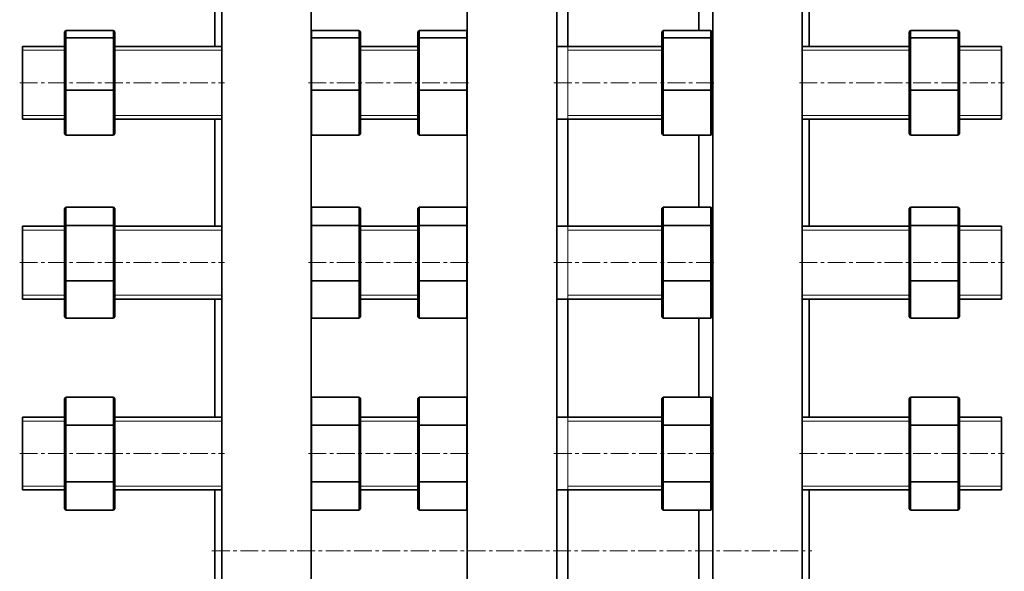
# Model space of a CAD drawing. Header units: millimetres. Extents: x -733 to 1817, y 1 to 1652.
# Tile 3 of 5: x -709 to -5, y 873 to 1267. Entities that reach past the tile are written whole.
import ezdxf

# ---------------------------------------------------------------- set-up
doc = ezdxf.new("R2010")
doc.units = ezdxf.units.MM
doc.linetypes.add('CENTERX2', pattern=[20.32, 12.7, -2.54, 2.54, -2.54])
doc.layers.add('NOTE', color=7, linetype='Continuous')

msp = doc.modelspace()

# ---------------------------------------------------------------- linework, layer by layer
at = {"color": 7, "linetype": 'Continuous', "lineweight": 35}
for p, q in [((-565, 887.2), (-565, 1652.2)), ((-501, 887.2), (-501, 1652.2)), ((-389.5, 887.2), (-389.5, 1652.2)), ((-325.5, 887.2), (-325.5, 1652.2)), ((-214, 887.2), (-214, 1652.2)), ((-150, 887.2), (-150, 1652.2)), ((-570, 1247.89), (-570, 1311.62)), ((-317.5, 1247.89), (-317.5, 1311.62)), ((-145, 1247.89), (-145, 1311.62)), ((-224, 1259.23), (-224, 1301.38)), ((-677.5, 1258.17), (-676.5, 1259.23)), ((-677.5, 1253.04), (-677.5, 1258.17)), ((-677.5, 1253.04), (-676.5, 1253.96)), ((-676.5, 1259.23), (-676.5, 1253.96)), ((-642.5, 1259.23), (-676.5, 1259.23)), ((-676.5, 1253.96), (-676.5, 1216.62)), ((-642.5, 1253.96), (-676.5, 1253.96)), ((-642.5, 1253.96), (-642.5, 1259.23)), ((-641.5, 1258.17), (-642.5, 1259.23)), ((-642.5, 1216.62), (-642.5, 1253.96)), ((-642.5, 1253.96), (-641.5, 1253.04)), ((-641.5, 1258.17), (-641.5, 1253.04)), ((-501, 1259.05), (-500.83, 1259.23)), ((-501, 1253.8), (-500.83, 1253.96)), ((-500.83, 1259.23), (-500.83, 1253.96)), ((-466.83, 1259.23), (-500.83, 1259.23)), ((-500.83, 1253.96), (-500.83, 1216.62)), ((-466.83, 1253.96), (-500.83, 1253.96)), ((-466.83, 1253.96), (-466.83, 1259.23)), ((-465.83, 1258.17), (-466.83, 1259.23)), ((-466.83, 1216.62), (-466.83, 1253.96)), ((-466.83, 1253.96), (-465.83, 1253.04)), ((-465.83, 1258.17), (-465.83, 1253.04)), ((-424.78, 1258.17), (-423.78, 1259.23)), ((-424.78, 1253.04), (-424.78, 1258.17)), ((-424.78, 1253.04), (-423.78, 1253.96)), ((-423.78, 1259.23), (-423.78, 1253.96)), ((-389.78, 1259.23), (-423.78, 1259.23)), ((-423.78, 1253.96), (-423.78, 1216.62)), ((-389.78, 1253.96), (-423.78, 1253.96)), ((-389.78, 1253.96), (-389.78, 1259.23)), ((-389.5, 1258.93), (-389.78, 1259.23)), ((-389.78, 1216.62), (-389.78, 1253.96)), ((-389.78, 1253.96), (-389.5, 1253.7)), ((-250.4, 1258.17), (-249.4, 1259.23)), ((-250.4, 1253.04), (-250.4, 1258.17)), ((-250.4, 1253.04), (-249.4, 1253.96)), ((-249.4, 1259.23), (-249.4, 1253.96)), ((-215.4, 1259.23), (-249.4, 1259.23)), ((-249.4, 1253.96), (-249.4, 1216.62)), ((-215.4, 1253.96), (-249.4, 1253.96)), ((-215.4, 1253.96), (-215.4, 1259.23)), ((-214.4, 1258.17), (-215.4, 1259.23)), ((-215.4, 1216.62), (-215.4, 1253.96)), ((-215.4, 1253.96), (-214.4, 1253.04)), ((-214.4, 1258.17), (-214.4, 1253.04)), ((-73.5, 1258.17), (-72.5, 1259.23)), ((-73.5, 1253.04), (-73.5, 1258.17)), ((-73.5, 1253.04), (-72.5, 1253.96)), ((-72.5, 1259.23), (-72.5, 1253.96)), ((-38.5, 1259.23), (-72.5, 1259.23)), ((-72.5, 1253.96), (-72.5, 1216.62)), ((-38.5, 1253.96), (-72.5, 1253.96)), ((-38.5, 1253.96), (-38.5, 1259.23)), ((-37.5, 1258.17), (-38.5, 1259.23)), ((-38.5, 1216.62), (-38.5, 1253.96)), ((-38.5, 1253.96), (-37.5, 1253.04)), ((-37.5, 1258.17), (-37.5, 1253.04)), ((-677.5, 1247.89), (-707.5, 1247.89)), ((-707.5, 1200.28), (-707.5, 1247.89)), ((-677.5, 1216.77), (-677.5, 1253.04)), ((-641.5, 1253.04), (-641.5, 1216.77)), ((-565, 1247.89), (-641.5, 1247.89)), ((-465.83, 1253.04), (-465.83, 1216.77)), ((-424.78, 1247.89), (-465.83, 1247.89)), ((-424.78, 1216.77), (-424.78, 1253.04)), ((-250.4, 1247.89), (-325.5, 1247.89)), ((-250.4, 1216.77), (-250.4, 1253.04)), ((-214.4, 1253.04), (-214.4, 1216.77)), ((-214, 1247.89), (-214.4, 1247.89)), ((-73.5, 1247.89), (-150, 1247.89)), ((-73.5, 1216.77), (-73.5, 1253.04)), ((-37.5, 1253.04), (-37.5, 1216.77)), ((-7.5, 1247.89), (-37.5, 1247.89)), ((-7.5, 1200.28), (-7.5, 1247.89)), ((-677.5, 1185.62), (-677.5, 1216.77)), ((-677.5, 1216.77), (-676.5, 1216.62)), ((-676.5, 1216.62), (-676.5, 1184.56)), ((-642.5, 1216.62), (-676.5, 1216.62)), ((-642.5, 1216.62), (-641.5, 1216.77)), ((-642.5, 1184.56), (-642.5, 1216.62)), ((-641.5, 1216.77), (-641.5, 1185.62)), ((-501, 1216.64), (-500.83, 1216.62)), ((-500.83, 1216.62), (-500.83, 1184.56)), ((-466.83, 1216.62), (-500.83, 1216.62)), ((-466.83, 1216.62), (-465.83, 1216.77)), ((-466.83, 1184.56), (-466.83, 1216.62)), ((-465.83, 1216.77), (-465.83, 1185.62)), ((-424.78, 1216.77), (-423.78, 1216.62)), ((-424.78, 1185.62), (-424.78, 1216.77)), ((-389.78, 1216.62), (-423.78, 1216.62)), ((-423.78, 1216.62), (-423.78, 1184.56)), ((-389.78, 1216.62), (-389.5, 1216.66)), ((-389.78, 1184.56), (-389.78, 1216.62)), ((-250.4, 1216.77), (-249.4, 1216.62)), ((-250.4, 1185.62), (-250.4, 1216.77)), ((-249.4, 1216.62), (-249.4, 1184.56)), ((-215.4, 1216.62), (-249.4, 1216.62)), ((-215.4, 1216.62), (-214.4, 1216.77)), ((-215.4, 1184.56), (-215.4, 1216.62)), ((-214.4, 1216.77), (-214.4, 1185.62)), ((-73.5, 1216.77), (-72.5, 1216.62)), ((-73.5, 1185.62), (-73.5, 1216.77)), ((-72.5, 1216.62), (-72.5, 1184.56)), ((-38.5, 1216.62), (-72.5, 1216.62)), ((-38.5, 1216.62), (-37.5, 1216.77)), ((-38.5, 1184.56), (-38.5, 1216.62)), ((-37.5, 1216.77), (-37.5, 1185.62)), ((-707.5, 1195.89), (-707.5, 1200.28)), ((-7.5, 1195.89), (-7.5, 1200.28)), ((-707.5, 1195.89), (-677.5, 1195.89)), ((-641.5, 1195.89), (-565, 1195.89)), ((-570, 1119.3), (-570, 1195.89)), ((-465.83, 1195.89), (-424.78, 1195.89)), ((-325.5, 1195.89), (-250.4, 1195.89)), ((-317.5, 1119.3), (-317.5, 1195.89)), ((-214.4, 1195.89), (-214, 1195.89)), ((-150, 1195.89), (-73.5, 1195.89)), ((-145, 1119.3), (-145, 1195.89)), ((-37.5, 1195.89), (-7.5, 1195.89)), ((-676.5, 1184.56), (-677.5, 1185.62)), ((-642.5, 1184.56), (-676.5, 1184.56)), ((-642.5, 1184.56), (-641.5, 1185.62)), ((-500.83, 1184.56), (-501, 1184.74)), ((-466.83, 1184.56), (-500.83, 1184.56)), ((-466.83, 1184.56), (-465.83, 1185.62)), ((-423.78, 1184.56), (-424.78, 1185.62)), ((-389.78, 1184.56), (-423.78, 1184.56)), ((-389.78, 1184.56), (-389.5, 1184.86)), ((-249.4, 1184.56), (-250.4, 1185.62)), ((-215.4, 1184.56), (-249.4, 1184.56)), ((-224, 1132.94), (-224, 1184.56)), ((-215.4, 1184.56), (-214.4, 1185.62)), ((-72.5, 1184.56), (-73.5, 1185.62)), ((-38.5, 1184.56), (-72.5, 1184.56)), ((-38.5, 1184.56), (-37.5, 1185.62)), ((-677.5, 1131.81), (-676.5, 1132.94)), ((-677.5, 1119.19), (-677.5, 1131.81)), ((-676.5, 1132.94), (-676.5, 1119.95)), ((-642.5, 1132.94), (-676.5, 1132.94)), ((-642.5, 1119.95), (-642.5, 1132.94)), ((-641.5, 1131.81), (-642.5, 1132.94)), ((-641.5, 1131.81), (-641.5, 1119.19)), ((-501, 1132.75), (-500.83, 1132.94)), ((-500.83, 1132.94), (-500.83, 1119.95)), ((-466.83, 1132.94), (-500.83, 1132.94)), ((-466.83, 1119.95), (-466.83, 1132.94)), ((-465.83, 1131.81), (-466.83, 1132.94)), ((-465.83, 1131.81), (-465.83, 1119.19)), ((-424.78, 1131.81), (-423.78, 1132.94)), ((-424.78, 1119.19), (-424.78, 1131.81)), ((-423.78, 1132.94), (-423.78, 1119.95)), ((-389.78, 1132.94), (-423.78, 1132.94)), ((-389.78, 1119.95), (-389.78, 1132.94)), ((-389.5, 1132.62), (-389.78, 1132.94)), ((-250.4, 1131.81), (-249.4, 1132.94)), ((-250.4, 1119.19), (-250.4, 1131.81)), ((-249.4, 1132.94), (-249.4, 1119.95)), ((-215.4, 1132.94), (-249.4, 1132.94)), ((-215.4, 1119.95), (-215.4, 1132.94)), ((-214.4, 1131.81), (-215.4, 1132.94)), ((-214.4, 1131.81), (-214.4, 1119.19)), ((-73.5, 1131.81), (-72.5, 1132.94)), ((-73.5, 1119.19), (-73.5, 1131.81)), ((-72.5, 1132.94), (-72.5, 1119.95)), ((-38.5, 1132.94), (-72.5, 1132.94)), ((-38.5, 1119.95), (-38.5, 1132.94)), ((-37.5, 1131.81), (-38.5, 1132.94)), ((-37.5, 1131.81), (-37.5, 1119.19)), ((-677.5, 1119.19), (-676.5, 1119.95)), ((-676.5, 1119.95), (-676.5, 1080.31)), ((-642.5, 1119.95), (-676.5, 1119.95)), ((-642.5, 1080.31), (-642.5, 1119.95)), ((-642.5, 1119.95), (-641.5, 1119.19)), ((-501, 1119.82), (-500.83, 1119.95)), ((-500.83, 1119.95), (-500.83, 1080.31)), ((-466.83, 1119.95), (-500.83, 1119.95)), ((-466.83, 1080.31), (-466.83, 1119.95)), ((-466.83, 1119.95), (-465.83, 1119.19)), ((-424.78, 1119.19), (-423.78, 1119.95)), ((-423.78, 1119.95), (-423.78, 1080.31)), ((-389.78, 1119.95), (-423.78, 1119.95)), ((-389.78, 1080.31), (-389.78, 1119.95)), ((-389.78, 1119.95), (-389.5, 1119.74)), ((-250.4, 1119.19), (-249.4, 1119.95)), ((-249.4, 1119.95), (-249.4, 1080.31)), ((-215.4, 1119.95), (-249.4, 1119.95)), ((-215.4, 1080.31), (-215.4, 1119.95)), ((-215.4, 1119.95), (-214.4, 1119.19)), ((-73.5, 1119.19), (-72.5, 1119.95)), ((-72.5, 1119.95), (-72.5, 1080.31)), ((-38.5, 1119.95), (-72.5, 1119.95)), ((-38.5, 1080.31), (-38.5, 1119.95)), ((-38.5, 1119.95), (-37.5, 1119.19)), ((-677.5, 1119.3), (-707.5, 1119.3)), ((-707.5, 1069.28), (-707.5, 1119.3)), ((-677.5, 1080.69), (-677.5, 1119.19)), ((-565, 1119.3), (-641.5, 1119.3)), ((-641.5, 1119.19), (-641.5, 1080.69)), ((-424.78, 1119.3), (-465.83, 1119.3)), ((-465.83, 1119.19), (-465.83, 1080.69)), ((-424.78, 1080.69), (-424.78, 1119.19)), ((-250.4, 1119.3), (-325.5, 1119.3)), ((-250.4, 1080.69), (-250.4, 1119.19)), ((-214, 1119.3), (-214.4, 1119.3)), ((-214.4, 1119.19), (-214.4, 1080.69)), ((-73.5, 1119.3), (-150, 1119.3)), ((-73.5, 1080.69), (-73.5, 1119.19)), ((-7.5, 1119.3), (-37.5, 1119.3)), ((-37.5, 1119.19), (-37.5, 1080.69)), ((-7.5, 1069.28), (-7.5, 1119.3)), ((-677.5, 1054.8), (-677.5, 1080.69)), ((-677.5, 1080.69), (-676.5, 1080.31)), ((-676.5, 1080.31), (-676.5, 1053.67)), ((-642.5, 1080.31), (-676.5, 1080.31)), ((-642.5, 1080.31), (-641.5, 1080.69)), ((-642.5, 1053.67), (-642.5, 1080.31)), ((-641.5, 1080.69), (-641.5, 1054.8)), ((-501, 1080.38), (-500.83, 1080.31)), ((-500.83, 1080.31), (-500.83, 1053.67)), ((-466.83, 1080.31), (-500.83, 1080.31)), ((-466.83, 1080.31), (-465.83, 1080.69)), ((-466.83, 1053.67), (-466.83, 1080.31)), ((-465.83, 1080.69), (-465.83, 1054.8)), ((-424.78, 1080.69), (-423.78, 1080.31)), ((-424.78, 1054.8), (-424.78, 1080.69)), ((-389.78, 1080.31), (-423.78, 1080.31)), ((-423.78, 1080.31), (-423.78, 1053.67)), ((-389.78, 1080.31), (-389.5, 1080.42)), ((-389.78, 1053.67), (-389.78, 1080.31)), ((-250.4, 1054.8), (-250.4, 1080.69)), ((-250.4, 1080.69), (-249.4, 1080.31)), ((-249.4, 1080.31), (-249.4, 1053.67)), ((-215.4, 1080.31), (-249.4, 1080.31)), ((-215.4, 1080.31), (-214.4, 1080.69)), ((-215.4, 1053.67), (-215.4, 1080.31)), ((-214.4, 1080.69), (-214.4, 1054.8)), ((-73.5, 1080.69), (-72.5, 1080.31)), ((-73.5, 1054.8), (-73.5, 1080.69)), ((-38.5, 1080.31), (-72.5, 1080.31)), ((-72.5, 1080.31), (-72.5, 1053.67)), ((-38.5, 1080.31), (-37.5, 1080.69)), ((-38.5, 1053.67), (-38.5, 1080.31)), ((-37.5, 1080.69), (-37.5, 1054.8)), ((-707.5, 1067.3), (-707.5, 1069.28)), ((-707.5, 1067.3), (-677.5, 1067.3)), ((-641.5, 1067.3), (-565, 1067.3)), ((-570, 982.79), (-570, 1067.3)), ((-465.83, 1067.3), (-424.78, 1067.3)), ((-325.5, 1067.3), (-250.4, 1067.3)), ((-317.5, 982.79), (-317.5, 1067.3)), ((-214.4, 1067.3), (-214, 1067.3)), ((-150, 1067.3), (-73.5, 1067.3)), ((-145, 982.79), (-145, 1067.3)), ((-37.5, 1067.3), (-7.5, 1067.3)), ((-7.5, 1067.3), (-7.5, 1069.28)), ((-676.5, 1053.67), (-677.5, 1054.8)), ((-642.5, 1053.67), (-676.5, 1053.67)), ((-642.5, 1053.67), (-641.5, 1054.8)), ((-500.83, 1053.67), (-501, 1053.86)), ((-466.83, 1053.67), (-500.83, 1053.67)), ((-466.83, 1053.67), (-465.83, 1054.8)), ((-423.78, 1053.67), (-424.78, 1054.8)), ((-389.78, 1053.67), (-423.78, 1053.67)), ((-389.78, 1053.67), (-389.5, 1053.99)), ((-249.4, 1053.67), (-250.4, 1054.8)), ((-215.4, 1053.67), (-249.4, 1053.67)), ((-224, 997.21), (-224, 1053.67)), ((-215.4, 1053.67), (-214.4, 1054.8)), ((-72.5, 1053.67), (-73.5, 1054.8)), ((-38.5, 1053.67), (-72.5, 1053.67)), ((-38.5, 1053.67), (-37.5, 1054.8)), ((-677.5, 996.05), (-676.5, 997.21)), ((-677.5, 976.42), (-677.5, 996.05)), ((-676.5, 997.21), (-676.5, 977)), ((-642.5, 997.21), (-676.5, 997.21)), ((-642.5, 977), (-642.5, 997.21)), ((-641.5, 996.05), (-642.5, 997.21)), ((-641.5, 996.05), (-641.5, 976.42)), ((-501, 997.02), (-500.83, 997.21)), ((-500.83, 997.21), (-500.83, 977)), ((-466.83, 997.21), (-500.83, 997.21)), ((-466.83, 977), (-466.83, 997.21)), ((-465.83, 996.05), (-466.83, 997.21)), ((-465.83, 996.05), (-465.83, 976.42)), ((-424.78, 996.05), (-423.78, 997.21)), ((-424.78, 976.42), (-424.78, 996.05)), ((-423.78, 997.21), (-423.78, 977)), ((-389.78, 997.21), (-423.78, 997.21)), ((-389.78, 977), (-389.78, 997.21)), ((-389.5, 996.88), (-389.78, 997.21)), ((-250.4, 996.05), (-249.4, 997.21)), ((-250.4, 976.42), (-250.4, 996.05)), ((-249.4, 997.21), (-249.4, 977)), ((-215.4, 997.21), (-249.4, 997.21)), ((-215.4, 977), (-215.4, 997.21)), ((-214.4, 996.05), (-215.4, 997.21)), ((-214.4, 996.05), (-214.4, 976.42)), ((-73.5, 996.05), (-72.5, 997.21)), ((-73.5, 976.42), (-73.5, 996.05)), ((-72.5, 997.21), (-72.5, 977)), ((-38.5, 997.21), (-72.5, 997.21)), ((-38.5, 977), (-38.5, 997.21)), ((-37.5, 996.05), (-38.5, 997.21)), ((-37.5, 996.05), (-37.5, 976.42)), ((-677.5, 982.79), (-707.5, 982.79)), ((-707.5, 931.29), (-707.5, 982.79)), ((-565, 982.79), (-641.5, 982.79)), ((-424.78, 982.79), (-465.83, 982.79)), ((-250.4, 982.79), (-325.5, 982.79)), ((-214, 982.79), (-214.4, 982.79)), ((-73.5, 982.79), (-150, 982.79)), ((-7.5, 982.79), (-37.5, 982.79)), ((-7.5, 931.29), (-7.5, 982.79)), ((-677.5, 976.42), (-676.5, 977)), ((-677.5, 937.16), (-677.5, 976.42)), ((-676.5, 977), (-676.5, 936.59)), ((-642.5, 977), (-676.5, 977)), ((-642.5, 936.59), (-642.5, 977)), ((-642.5, 977), (-641.5, 976.42)), ((-641.5, 976.42), (-641.5, 937.16)), ((-501, 976.91), (-500.83, 977)), ((-466.83, 977), (-500.83, 977)), ((-500.83, 977), (-500.83, 936.59)), ((-466.83, 936.59), (-466.83, 977)), ((-466.83, 977), (-465.83, 976.42)), ((-465.83, 976.42), (-465.83, 937.16)), ((-424.78, 976.42), (-423.78, 977)), ((-424.78, 937.16), (-424.78, 976.42)), ((-389.78, 977), (-423.78, 977)), ((-423.78, 977), (-423.78, 936.59)), ((-389.78, 936.59), (-389.78, 977)), ((-389.78, 977), (-389.5, 976.84)), ((-250.4, 976.42), (-249.4, 977)), ((-250.4, 937.16), (-250.4, 976.42)), ((-215.4, 977), (-249.4, 977)), ((-249.4, 977), (-249.4, 936.59)), ((-215.4, 936.59), (-215.4, 977)), ((-215.4, 977), (-214.4, 976.42)), ((-214.4, 976.42), (-214.4, 937.16)), ((-73.5, 976.42), (-72.5, 977)), ((-73.5, 937.16), (-73.5, 976.42)), ((-38.5, 977), (-72.5, 977)), ((-72.5, 977), (-72.5, 936.59)), ((-38.5, 936.59), (-38.5, 977)), ((-38.5, 977), (-37.5, 976.42)), ((-37.5, 976.42), (-37.5, 937.16)), ((-677.5, 937.16), (-676.5, 936.59)), ((-677.5, 917.54), (-677.5, 937.16)), ((-642.5, 936.59), (-676.5, 936.59)), ((-676.5, 936.59), (-676.5, 916.38)), ((-642.5, 936.59), (-641.5, 937.16)), ((-642.5, 916.38), (-642.5, 936.59)), ((-641.5, 937.16), (-641.5, 917.54)), ((-501, 936.68), (-500.83, 936.59)), ((-500.83, 936.59), (-500.83, 916.38)), ((-466.83, 936.59), (-500.83, 936.59)), ((-466.83, 936.59), (-465.83, 937.16)), ((-466.83, 916.38), (-466.83, 936.59)), ((-465.83, 937.16), (-465.83, 917.54)), ((-424.78, 937.16), (-423.78, 936.59)), ((-424.78, 917.54), (-424.78, 937.16)), ((-423.78, 936.59), (-423.78, 916.38)), ((-389.78, 936.59), (-423.78, 936.59)), ((-389.78, 936.59), (-389.5, 936.75)), ((-389.78, 916.38), (-389.78, 936.59)), ((-250.4, 917.54), (-250.4, 937.16)), ((-250.4, 937.16), (-249.4, 936.59)), ((-215.4, 936.59), (-249.4, 936.59)), ((-249.4, 936.59), (-249.4, 916.38)), ((-215.4, 936.59), (-214.4, 937.16)), ((-215.4, 916.38), (-215.4, 936.59)), ((-214.4, 937.16), (-214.4, 917.54)), ((-73.5, 917.54), (-73.5, 937.16)), ((-73.5, 937.16), (-72.5, 936.59)), ((-38.5, 936.59), (-72.5, 936.59)), ((-72.5, 936.59), (-72.5, 916.38)), ((-38.5, 936.59), (-37.5, 937.16)), ((-38.5, 916.38), (-38.5, 936.59)), ((-37.5, 937.16), (-37.5, 917.54)), ((-707.5, 930.79), (-707.5, 931.29)), ((-707.5, 930.79), (-677.5, 930.79)), ((-641.5, 930.79), (-565, 930.79)), ((-570, 887.2), (-570, 930.79)), ((-465.83, 930.79), (-424.78, 930.79)), ((-325.5, 930.79), (-250.4, 930.79)), ((-317.5, 887.2), (-317.5, 930.79)), ((-214.4, 930.79), (-214, 930.79)), ((-150, 930.79), (-73.5, 930.79)), ((-145, 887.2), (-145, 930.79)), ((-37.5, 930.79), (-7.5, 930.79)), ((-7.5, 930.79), (-7.5, 931.29)), ((-676.5, 916.38), (-677.5, 917.54)), ((-642.5, 916.38), (-676.5, 916.38)), ((-642.5, 916.38), (-641.5, 917.54)), ((-500.83, 916.38), (-501, 916.57)), ((-466.83, 916.38), (-500.83, 916.38)), ((-466.83, 916.38), (-465.83, 917.54)), ((-423.78, 916.38), (-424.78, 917.54)), ((-389.78, 916.38), (-423.78, 916.38)), ((-389.78, 916.38), (-389.5, 916.71)), ((-249.4, 916.38), (-250.4, 917.54)), ((-215.4, 916.38), (-249.4, 916.38)), ((-224, 887.2), (-224, 916.38)), ((-215.4, 916.38), (-214.4, 917.54)), ((-72.5, 916.38), (-73.5, 917.54)), ((-38.5, 916.38), (-72.5, 916.38)), ((-38.5, 916.38), (-37.5, 917.54)), ((-570, 843.61), (-570, 887.2)), ((-565, 122.2), (-565, 887.2)), ((-501, 122.2), (-501, 887.2)), ((-389.5, 122.2), (-389.5, 887.2)), ((-325.5, 122.2), (-325.5, 887.2)), ((-317.5, 843.61), (-317.5, 887.2)), ((-224, 857.25), (-224, 887.2)), ((-214, 122.2), (-214, 887.2)), ((-150, 122.2), (-150, 887.2)), ((-145, 843.61), (-145, 887.2))]:
    msp.add_line(p, q, dxfattribs=at)
at = {"color": 7, "linetype": 'Continuous', "lineweight": 18}
for p, q in [((-677.5, 1245.15), (-707.5, 1245.15)), ((-565, 1245.15), (-641.5, 1245.15)), ((-424.78, 1245.15), (-465.83, 1245.15)), ((-250.4, 1245.15), (-317.5, 1245.15)), ((-214, 1245.15), (-214.4, 1245.15)), ((-73.5, 1245.15), (-150, 1245.15)), ((-7.5, 1245.15), (-37.5, 1245.15)), ((-707.5, 1198.64), (-677.5, 1198.64)), ((-641.5, 1198.64), (-565, 1198.64)), ((-465.83, 1198.64), (-424.78, 1198.64)), ((-317.5, 1198.64), (-250.4, 1198.64)), ((-214.4, 1198.64), (-214, 1198.64)), ((-150, 1198.64), (-73.5, 1198.64)), ((-37.5, 1198.64), (-7.5, 1198.64)), ((-677.5, 1116.56), (-707.5, 1116.56)), ((-565, 1116.56), (-641.5, 1116.56)), ((-424.78, 1116.56), (-465.83, 1116.56)), ((-250.4, 1116.56), (-317.5, 1116.56)), ((-214, 1116.56), (-214.4, 1116.56)), ((-73.5, 1116.56), (-150, 1116.56)), ((-7.5, 1116.56), (-37.5, 1116.56)), ((-707.5, 1070.05), (-677.5, 1070.05)), ((-641.5, 1070.05), (-565, 1070.05)), ((-465.83, 1070.05), (-424.78, 1070.05)), ((-317.5, 1070.05), (-250.4, 1070.05)), ((-214.4, 1070.05), (-214, 1070.05)), ((-150, 1070.05), (-73.5, 1070.05)), ((-37.5, 1070.05), (-7.5, 1070.05)), ((-677.5, 980.05), (-707.5, 980.05)), ((-565, 980.05), (-641.5, 980.05)), ((-424.78, 980.05), (-465.83, 980.05)), ((-250.4, 980.05), (-317.5, 980.05)), ((-214, 980.05), (-214.4, 980.05)), ((-73.5, 980.05), (-150, 980.05)), ((-7.5, 980.05), (-37.5, 980.05)), ((-707.5, 933.54), (-677.5, 933.54)), ((-641.5, 933.54), (-565, 933.54)), ((-465.83, 933.54), (-424.78, 933.54)), ((-317.5, 933.54), (-250.4, 933.54)), ((-214.4, 933.54), (-214, 933.54)), ((-150, 933.54), (-73.5, 933.54)), ((-37.5, 933.54), (-7.5, 933.54))]:
    msp.add_line(p, q, dxfattribs=at)
at = {"color": 7, "linetype": 'Continuous', "lineweight": 25}
for p, q in [((-317.5, 1195.89), (-317.5, 1196.07)), ((-317.5, 1067.3), (-317.5, 1067.48)), ((-317.5, 930.79), (-317.5, 930.97))]:
    msp.add_line(p, q, dxfattribs=at)
at = {"color": 7, "linetype": 'Continuous', "lineweight": 18, "flags": 128}
for points in [[(-317.5, 1196.07), (-317.5, 1196.6), (-317.5, 1197.46), (-317.5, 1198.66), (-317.5, 1200.17), (-317.5, 1201.98), (-317.5, 1204.05), (-317.5, 1206.37), (-317.5, 1208.89), (-317.5, 1211.6), (-317.5, 1214.44), (-317.5, 1217.38), (-317.5, 1220.38), (-317.5, 1223.41), (-317.5, 1226.41), (-317.5, 1229.35), (-317.5, 1232.19), (-317.5, 1234.89), (-317.5, 1237.42), (-317.5, 1239.74), (-317.5, 1241.81), (-317.5, 1243.62), (-317.5, 1245.13), (-317.5, 1246.33), (-317.5, 1247.19), (-317.5, 1247.72), (-317.5, 1247.89)], [(-317.5, 1067.48), (-317.5, 1068.01), (-317.5, 1068.87), (-317.5, 1070.07), (-317.5, 1071.58), (-317.5, 1073.39), (-317.5, 1075.46), (-317.5, 1077.78), (-317.5, 1080.3), (-317.5, 1083.01), (-317.5, 1085.85), (-317.5, 1088.79), (-317.5, 1091.79), (-317.5, 1094.82), (-317.5, 1097.82), (-317.5, 1100.76), (-317.5, 1103.6), (-317.5, 1106.3), (-317.5, 1108.83), (-317.5, 1111.15), (-317.5, 1113.22), (-317.5, 1115.03), (-317.5, 1116.54), (-317.5, 1117.74), (-317.5, 1118.6), (-317.5, 1119.13), (-317.5, 1119.3)], [(-317.5, 930.97), (-317.5, 931.5), (-317.5, 932.36), (-317.5, 933.56), (-317.5, 935.07), (-317.5, 936.88), (-317.5, 938.95), (-317.5, 941.27), (-317.5, 943.79), (-317.5, 946.5), (-317.5, 949.34), (-317.5, 952.28), (-317.5, 955.28), (-317.5, 958.31), (-317.5, 961.31), (-317.5, 964.25), (-317.5, 967.09), (-317.5, 969.79), (-317.5, 972.32), (-317.5, 974.64), (-317.5, 976.71), (-317.5, 978.52), (-317.5, 980.03), (-317.5, 981.23), (-317.5, 982.09), (-317.5, 982.62), (-317.5, 982.79)]]:
    msp.add_lwpolyline(points, dxfattribs=at)
at = {"layer": 'NOTE', "linetype": 'CENTERX2', "lineweight": 18}
for p, q in [((-709.5, 1221.89), (-563, 1221.89)), ((-503, 1221.89), (-387.5, 1221.89)), ((-327.5, 1221.89), (-212, 1221.89)), ((-152, 1221.89), (-5.5, 1221.89)), ((-709.5, 1093.3), (-563, 1093.3)), ((-503, 1093.3), (-387.5, 1093.3)), ((-327.5, 1093.3), (-212, 1093.3)), ((-152, 1093.3), (-5.5, 1093.3)), ((-709.5, 956.79), (-563, 956.79)), ((-503, 956.79), (-387.5, 956.79)), ((-327.5, 956.79), (-212, 956.79)), ((-152, 956.79), (-5.5, 956.79)), ((-572, 887.2), (-143, 887.2))]:
    msp.add_line(p, q, dxfattribs=at)

doc.saveas('drawing.dxf')
